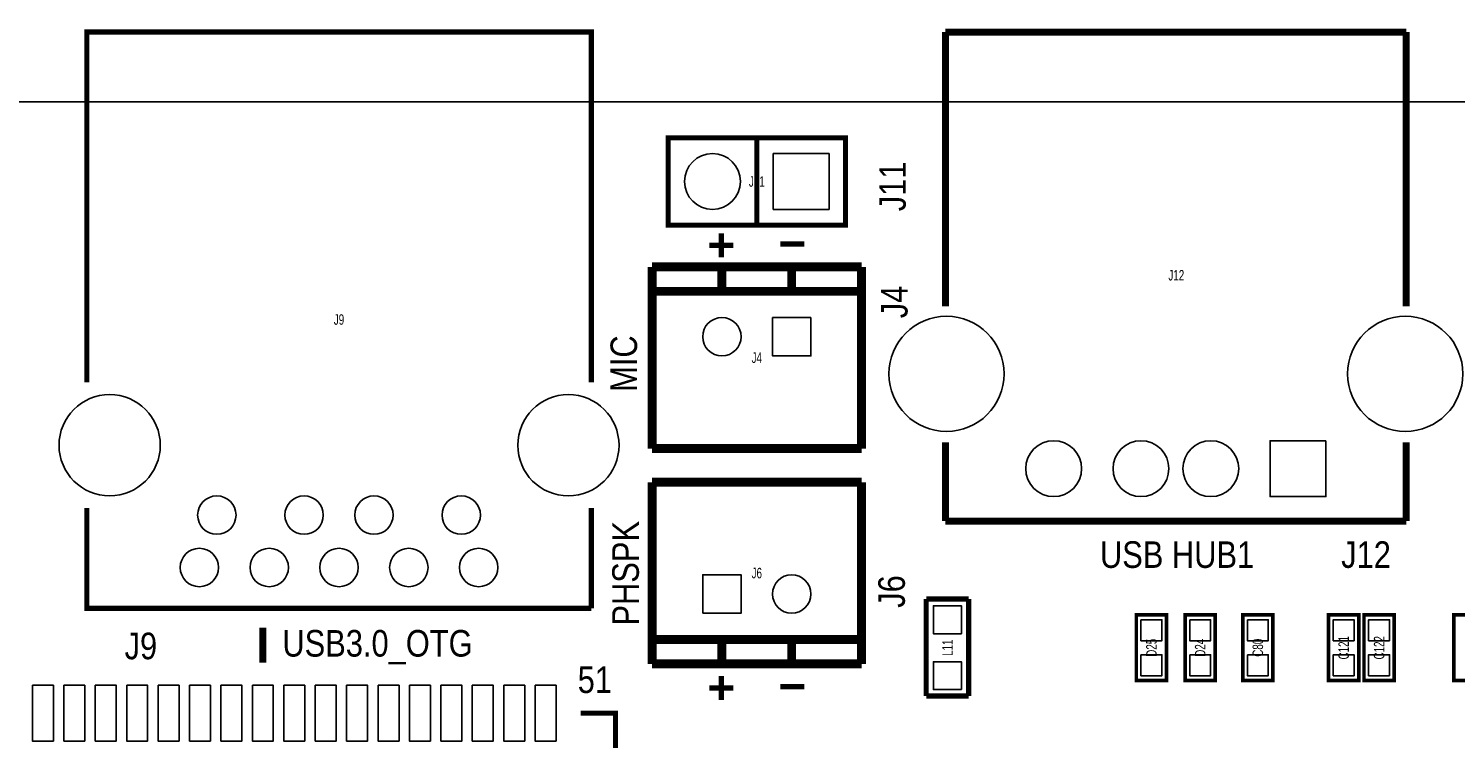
# Model space of a CAD drawing. Extents: x -1 to 129, y 0 to 82.
# Tile 6 of 7: x 67 to 108, y 60 to 81. Entities that reach past the tile are written whole.
import ezdxf
from ezdxf.enums import TextEntityAlignment as Align

# ---------------------------------------------------------------- set-up
doc = ezdxf.new("R2010")
doc.units = 0
for name, color, linetype in [('BG_OUTLINE', 3, 'CONTINUOUS'), ('BG_SILKSCREEN_TOP', 7, 'CONTINUOUS'), ('PG_SILKSCREEN_TOP', 253, 'CONTINUOUS'), ('PIN_TOP', 92, 'CONTINUOUS'), ('RD_SILKSCREEN_TOP', 7, 'CONTINUOUS')]:
    doc.layers.add(name, color=color, linetype=linetype)

msp = doc.modelspace()

# ---------------------------------------------------------------- linework, layer by layer
at = {"layer": 'BG_OUTLINE'}
msp.add_lwpolyline([(1.999996, 78.999994), (24.356873, 78.999994), (24.356873, 70.199987), (38.35687, 70.199987), (38.35687, 78.999994), (127.499999, 78.999994, -0.414213), (129.499995, 76.999998), (129.499995, 1.999996, -0.414212), (127.499999, 0), (1.999996, 0, -0.414212), (0, 1.999996), (0, 76.999998, -0.414213)], format="xyb", close=True, dxfattribs=at)
msp.add_lwpolyline([(38.35687, 78.999994), (127.499999, 78.999994, -0.414213), (129.499995, 76.999998), (129.499995, 1.999996)], format="xyb", dxfattribs=at)
at = {"layer": 'BG_SILKSCREEN_TOP', "const_width": 0.1524}
for points in [[(87.122, 75.2348), (87.122, 74.549)], [(86.7791, 74.8919), (87.4649, 74.8919)], [(88.8111, 74.93), (89.4969, 74.93)], [(87.122, 62.5602), (87.122, 61.8744)], [(86.7791, 62.2173), (87.4649, 62.2173)], [(88.8111, 62.2554), (89.4969, 62.2554)]]:
    msp.add_lwpolyline(points, dxfattribs=at)
at = {"layer": 'PG_SILKSCREEN_TOP'}
for points, const_width in [([(83.395769, 70.970343), (83.395769, 81.000346), (68.94576, 81.000346), (68.94576, 70.970343)], 0.150012), ([(93.541825, 81.000092), (93.541825, 73.151009)], 0.199898), ([(106.74223, 81.000092), (93.541825, 81.000092)], 0.199898), ([(106.74223, 81.000092), (106.74223, 73.151009)], 0.199898), ([(90.678, 75.471985), (85.598, 75.471985), (85.598, 77.972006), (90.678, 77.972006), (90.678, 75.471985)], 0.150012), ([(88.138, 75.471985), (88.138, 77.972006)], 0.150012), ([(85.138006, 74.276991), (85.138006, 69.077103)], 0.254), ([(91.137994, 74.276991), (85.138006, 74.276991)], 0.254), ([(87.138002, 73.576993), (87.138002, 74.276991)], 0.254), ([(89.137998, 73.576993), (89.137998, 74.276991)], 0.254), ([(91.137994, 69.077103), (91.137994, 74.276991)], 0.254), ([(91.137994, 73.576993), (85.138006, 73.576993)], 0.254), ([(85.138006, 69.077103), (91.137994, 69.077103)], 0.254), ([(93.541825, 69.255996), (93.541825, 66.999891)], 0.199898), ([(106.74223, 69.255996), (106.74223, 66.999891)], 0.199898), ([(85.138006, 68.110887), (85.138006, 62.910999)], 0.254), ([(91.137994, 68.110887), (85.138006, 68.110887)], 0.254), ([(91.137994, 62.910999), (91.137994, 68.110887)], 0.254), ([(83.395769, 64.500354), (68.94576, 64.500354), (68.94576, 67.37035)], 0.150012), ([(83.395769, 67.37035), (83.395769, 64.500354)], 0.150012), ([(106.74223, 66.999891), (93.541825, 66.999891)], 0.199898), ([(92.9894, 61.9887), (92.9894, 64.77)], 0.1524), ([(92.9894, 64.77), (94.2086, 64.77)], 0.1524), ([(94.2086, 64.77), (94.2086, 61.9887)], 0.1524), ([(99.8728, 64.3128), (99.8728, 62.4332), (99.0092, 62.4332), (99.0092, 64.3128), (99.8728, 64.3128)], 0.1016), ([(101.2698, 64.3128), (101.2698, 62.4332), (100.4062, 62.4332), (100.4062, 64.3128), (101.2698, 64.3128)], 0.1016), ([(102.9208, 64.3128), (102.9208, 62.4332), (102.0572, 62.4332), (102.0572, 64.3128), (102.9208, 64.3128)], 0.1016), ([(104.516199, 62.4332), (104.516199, 64.3128), (105.379799, 64.3128), (105.379799, 62.4332), (104.516199, 62.4332)], 0.1016), ([(105.532199, 62.4332), (105.532199, 64.3128), (106.395799, 64.3128), (106.395799, 62.4332), (105.532199, 62.4332)], 0.1016), ([(108.968794, 64.3128), (108.968794, 62.4332), (108.105194, 62.4332), (108.105194, 64.3128), (108.968794, 64.3128)], 0.1016), ([(73.989006, 62.948998), (73.989006, 63.948996)], 0.2), ([(85.138006, 63.610998), (91.137994, 63.610998)], 0.254), ([(87.138002, 63.610998), (87.138002, 62.910999)], 0.254), ([(89.137998, 63.610998), (89.137998, 62.910999)], 0.254), ([(85.138006, 62.910999), (91.137994, 62.910999)], 0.254), ([(94.2086, 61.9887), (92.9894, 61.9887)], 0.1524), ([(83.088988, 61.498988), (84.088986, 61.498988), (84.088986, 60.49899)], 0.150012)]:
    msp.add_lwpolyline(points, dxfattribs=dict(at, const_width=const_width))
at = {"layer": 'PIN_TOP'}
for points in [[(90.207998, 77.521994), (90.207998, 75.921997), (88.608002, 75.921997), (88.608002, 77.521994)], [(89.688048, 72.827045), (89.688048, 71.726946), (88.587948, 71.726946), (88.587948, 72.827045)], [(104.442082, 69.299938), (104.442082, 67.700042), (102.842187, 67.700042), (102.842187, 69.299938)], [(86.58794, 64.360933), (86.58794, 65.461032), (87.688039, 65.461032), (87.688039, 64.360933)], [(93.99905, 63.77305), (93.19895, 63.77305), (93.19895, 64.57315), (93.99905, 64.57315)], [(99.141305, 64.172592), (99.740695, 64.172592), (99.740695, 63.573203), (99.141305, 63.573203)], [(100.538305, 64.172592), (101.137695, 64.172592), (101.137695, 63.573203), (100.538305, 63.573203)], [(102.189305, 64.172592), (102.788695, 64.172592), (102.788695, 63.573203), (102.189305, 63.573203)], [(105.247694, 63.573203), (104.648305, 63.573203), (104.648305, 64.172592), (105.247694, 64.172592)], [(106.263694, 63.573203), (105.664305, 63.573203), (105.664305, 64.172592), (106.263694, 64.172592)], [(93.99905, 62.17285), (93.19895, 62.17285), (93.19895, 62.97295), (93.99905, 62.97295)], [(99.141305, 63.172797), (99.740695, 63.172797), (99.740695, 62.573408), (99.141305, 62.573408)], [(100.538305, 63.172797), (101.137695, 63.172797), (101.137695, 62.573408), (100.538305, 62.573408)], [(102.189305, 63.172797), (102.788695, 63.172797), (102.788695, 62.573408), (102.189305, 62.573408)], [(105.247694, 62.573408), (104.648305, 62.573408), (104.648305, 63.172797), (105.247694, 63.172797)], [(106.263694, 62.573408), (105.664305, 62.573408), (105.664305, 63.172797), (106.263694, 63.172797)], [(67.388994, 62.298885), (67.988993, 62.298885), (67.988993, 60.698888), (67.388994, 60.698888)], [(68.288992, 62.298885), (68.888991, 62.298885), (68.888991, 60.698888), (68.288992, 60.698888)], [(69.18899, 62.298885), (69.788989, 62.298885), (69.788989, 60.698888), (69.18899, 60.698888)], [(70.088989, 62.298885), (70.688987, 62.298885), (70.688987, 60.698888), (70.088989, 60.698888)], [(70.988987, 62.298885), (71.588986, 62.298885), (71.588986, 60.698888), (70.988987, 60.698888)], [(71.888985, 62.298885), (72.488984, 62.298885), (72.488984, 60.698888), (71.888985, 60.698888)], [(72.789009, 62.298885), (73.389007, 62.298885), (73.389007, 60.698888), (72.789009, 60.698888)], [(73.689007, 62.298885), (74.289006, 62.298885), (74.289006, 60.698888), (73.689007, 60.698888)], [(74.589005, 62.298885), (75.189004, 62.298885), (75.189004, 60.698888), (74.589005, 60.698888)], [(75.489003, 62.298885), (76.089002, 62.298885), (76.089002, 60.698888), (75.489003, 60.698888)], [(76.389001, 62.298885), (76.989, 62.298885), (76.989, 60.698888), (76.389001, 60.698888)], [(77.289, 62.298885), (77.888998, 62.298885), (77.888998, 60.698888), (77.289, 60.698888)], [(78.188998, 62.298885), (78.788997, 62.298885), (78.788997, 60.698888), (78.188998, 60.698888)], [(79.088996, 62.298885), (79.688995, 62.298885), (79.688995, 60.698888), (79.088996, 60.698888)], [(79.988994, 62.298885), (80.588993, 62.298885), (80.588993, 60.698888), (79.988994, 60.698888)], [(80.888992, 62.298885), (81.488991, 62.298885), (81.488991, 60.698888), (80.888992, 60.698888)], [(81.788991, 62.298885), (82.388989, 62.298885), (82.388989, 60.698888), (81.788991, 60.698888)]]:
    msp.add_lwpolyline(points, close=True, dxfattribs=at)
for centre, radius in [((86.868, 76.721995), 0.799998), ((87.138002, 72.276995), 0.55005), ((93.571847, 71.214082), 1.649997), ((106.712233, 71.214082), 1.649997), ((69.600775, 69.170347), 1.449946), ((82.740754, 69.170347), 1.449946), ((96.641945, 68.49999), 0.799948), ((99.142042, 68.49999), 0.799948), ((101.142038, 68.49999), 0.799948), ((72.670772, 67.170351), 0.55005), ((75.170767, 67.170351), 0.55005), ((77.170763, 67.170351), 0.55005), ((79.670758, 67.170351), 0.55005), ((72.170773, 65.670354), 0.55005), ((74.170769, 65.670354), 0.55005), ((76.170765, 65.670354), 0.55005), ((78.170761, 65.670354), 0.55005), ((80.170757, 65.670354), 0.55005), ((89.137998, 64.910995), 0.55005)]:
    msp.add_circle(centre, radius, dxfattribs=at)

# ---------------------------------------------------------------- texts
at = {"layer": 'BG_SILKSCREEN_TOP', "width": 0.866667}
for s, p in [('J11', (92.4052, 75.8698)), ('J4', (92.456, 72.805798)), ('MIC', (84.709, 70.697598)), ('PHSPK', (84.7598, 64.008)), ('J6', (92.3798, 64.516))]:
    msp.add_text(s, height=0.762, rotation=90, dxfattribs=at).set_placement(p)
for s, p in [('USB HUB1', (97.9678, 65.659)), ('J12', (104.8766, 65.659)), ('J9', (70.0278, 63.0428)), ('USB3.0_OTG', (74.549, 63.119))]:
    msp.add_text(s, height=0.762, dxfattribs=at).set_placement(p)
at = {"layer": 'PG_SILKSCREEN_TOP', "width": 0.866667}
msp.add_text('51', height=0.762, dxfattribs=at).set_placement((83.0072, 62.0776))
at = {"layer": 'RD_SILKSCREEN_TOP', "width": 0.700025}
for s, p in [('J11', (88.138, 76.572008)), ('J12', (100.15474, 73.887178)), ('J9', (76.170739, 72.620353)), ('J4', (88.138, 71.52701)), ('J6', (88.138, 65.360982))]:
    msp.add_text(s, height=0.299999, dxfattribs=at).set_placement(p, align=Align.CENTER)
for s, p in [('L11', (93.748987, 63.372873)), ('D25', (99.590987, 63.372873)), ('D24', (100.987987, 63.372873)), ('C80', (102.638987, 63.372873)), ('C121', (105.097986, 63.372873)), ('C122', (106.113986, 63.372873))]:
    msp.add_text(s, height=0.299999, rotation=90, dxfattribs=at).set_placement(p, align=Align.CENTER)

doc.saveas('drawing.dxf')
